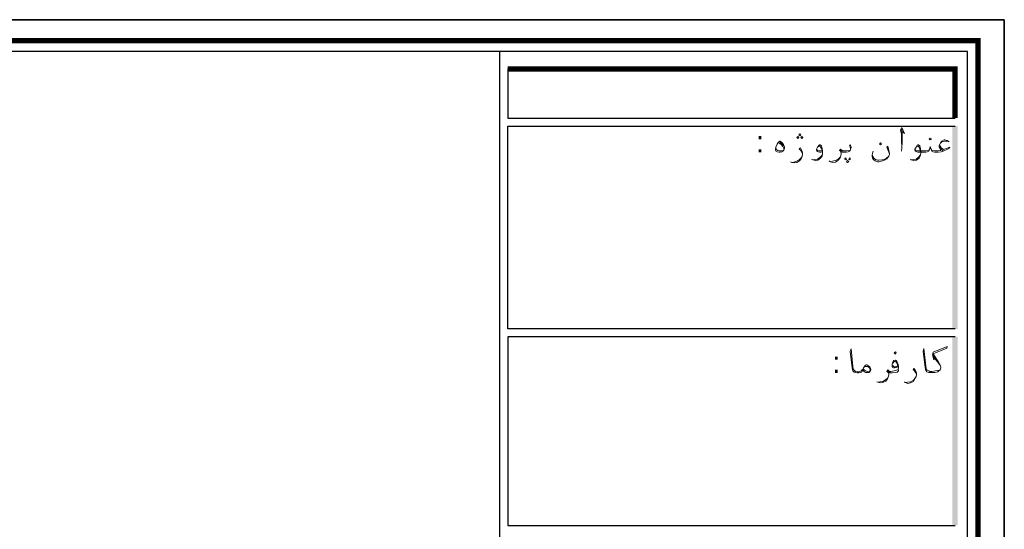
# Model space of a CAD drawing. Header units: metres. Extents: x 5.7 to 89.8, y 4 to 63.5.
# Tile 32 of 32: x 64.5 to 89.8, y 50.4 to 63.5. Entities that reach past the tile are written whole.
import ezdxf

# ---------------------------------------------------------------- set-up
doc = ezdxf.new("R2010")
doc.units = ezdxf.units.M
doc.header["$MEASUREMENT"] = 0
for name, color, linetype in [('PDF4_KADR', 7, 'Continuous'), ('PDF4_Text', 7, 'Continuous'), ('PDF4_textt', 7, 'Continuous')]:
    doc.layers.add(name, color=color, linetype=linetype)
doc.styles.add('PDF B Mitra', font='BMITRA.TTF')

msp = doc.modelspace()

# ---------------------------------------------------------------- linework, layer by layer
at = {"layer": 'PDF4_KADR', "lineweight": 25}
for points in [[(5.695, 4.013), (89.785, 4.013), (89.785, 63.476), (5.695, 63.476)], [(5.695, 63.476), (89.785, 63.476), (89.785, 4.013), (5.695, 4.013)], [(6.514, 4.832), (88.841, 4.832), (88.841, 62.657), (6.514, 62.657)]]:
    msp.add_lwpolyline(points, close=True, dxfattribs=at)
at = {"layer": 'PDF4_KADR', "lineweight": 0, "const_width": 0.135}
msp.add_lwpolyline([(6.235, 62.937), (6.235, 4.552), (89.111, 4.552), (89.111, 62.937)], close=True, dxfattribs=at)
at = {"layer": 'PDF4_KADR', "lineweight": 25}
for points in [[(76.851, 4.832), (76.851, 62.657)], [(77.053, 62.214), (77.053, 60.953), (88.524, 60.953)], [(88.524, 55.55), (77.053, 55.55), (77.053, 60.75), (88.524, 60.75)], [(88.524, 55.347), (77.053, 55.347), (77.053, 50.512), (88.524, 50.512)]]:
    msp.add_lwpolyline(points, dxfattribs=at)
at = {"layer": 'PDF4_KADR', "lineweight": 0, "const_width": 0.135}
msp.add_lwpolyline([(88.524, 60.953), (88.524, 62.214), (77.053, 62.214)], dxfattribs=at)
at = {"layer": 'PDF4_KADR', "transparency": 33554559}
for points in [[(88.456, 55.55), (88.591, 55.55), (88.456, 60.75)], [(88.591, 55.55), (88.456, 60.75), (88.591, 60.75)], [(88.456, 50.512), (88.591, 50.512), (88.456, 55.347)], [(88.591, 50.512), (88.456, 55.347), (88.591, 55.347)]]:
    msp.add_solid(points, dxfattribs=at)
at = {"layer": 'PDF4_textt', "lineweight": 20}
for points in [[(87.137, 60.635), (87.223, 60.558), (87.156, 60.712), (87.127, 60.654), (87.146, 60.539), (87.146, 60.394), (87.156, 60.192), (87.146, 60.105)], [(87.156, 60.192), (87.166, 60.336), (87.166, 60.567), (87.156, 60.673)], [(84.016, 60.346), (84.064, 60.307), (84.103, 60.259), (84.122, 60.23)], [(88.369, 60.346), (88.321, 60.375), (88.264, 60.394), (88.244, 60.394), (88.186, 60.365), (88.148, 60.317), (88.119, 60.25), (88.119, 60.211), (88.129, 60.173), (88.158, 60.124), (88.138, 60.124), (88.09, 60.115), (88.061, 60.115), (88.003, 60.115), (87.946, 60.124), (87.926, 60.134), (87.907, 60.163)], [(88.148, 60.307), (88.186, 60.346), (88.254, 60.365), (88.302, 60.365), (88.35, 60.356)], [(84.112, 60.124), (84.055, 60.115), (84.016, 60.115), (83.978, 60.124), (83.939, 60.144), (83.929, 60.211)], [(83.987, 60.317), (84.026, 60.298), (84.074, 60.269), (84.103, 60.221), (84.132, 60.173), (84.132, 60.144)], [(84.613, 60.038), (84.594, 60.076), (84.565, 60.124), (84.527, 60.163), (84.556, 60.192), (84.575, 60.153), (84.604, 60.105), (84.613, 60.047), (84.613, 60.028), (84.604, 59.97), (84.575, 59.912), (84.536, 59.855), (84.469, 59.816), (84.401, 59.807), (84.334, 59.816), (84.305, 59.835)], [(85.114, 60.086), (85.085, 60.076), (85.047, 60.076), (85.018, 60.086), (84.999, 60.095), (84.979, 60.115), (84.97, 60.134), (84.97, 60.153), (84.999, 60.211), (85.037, 60.259), (85.047, 60.269), (85.066, 60.269), (85.095, 60.24), (85.114, 60.173), (85.124, 60.105), (85.124, 60.047), (85.114, 59.98), (85.076, 59.922), (85.008, 59.874), (84.941, 59.864), (84.873, 59.884), (84.844, 59.893)], [(84.999, 60.211), (85.018, 60.221), (85.037, 60.23), (85.056, 60.23), (85.085, 60.201), (85.104, 60.153), (85.114, 60.124), (85.124, 60.047), (85.114, 59.999), (85.066, 59.951), (84.999, 59.903), (84.931, 59.893), (84.883, 59.884)], [(85.114, 60.124), (85.076, 60.115), (85.037, 60.115), (85.008, 60.124), (84.989, 60.134), (84.979, 60.163)], [(85.846, 60.153), (85.846, 60.182), (85.836, 60.211), (85.817, 60.24), (85.836, 60.278), (85.846, 60.25), (85.856, 60.211), (85.856, 60.192), (85.846, 60.153), (85.836, 60.124), (85.817, 60.105), (85.779, 60.086), (85.731, 60.076), (85.663, 60.076), (85.634, 60.076), (85.605, 60.086), (85.605, 60.047), (85.596, 59.99), (85.576, 59.932), (85.528, 59.874), (85.461, 59.826), (85.393, 59.816), (85.326, 59.835), (85.297, 59.855)], [(85.605, 60.047), (85.596, 60.076), (85.586, 60.105), (85.557, 60.124), (85.586, 60.153), (85.625, 60.124), (85.653, 60.115), (85.663, 60.115), (85.74, 60.115), (85.817, 60.124), (85.836, 60.124)], [(85.634, 60.095), (85.596, 60.115), (85.576, 60.134)], [(86.838, 60.038), (86.809, 60.124), (86.771, 60.211), (86.8, 60.23), (86.828, 60.124), (86.838, 60.047), (86.838, 60.028), (86.828, 59.98), (86.819, 59.97), (86.771, 59.912), (86.713, 59.874), (86.636, 59.845), (86.578, 59.835), (86.53, 59.835), (86.472, 59.855), (86.443, 59.884), (86.414, 59.912), (86.395, 59.97), (86.395, 59.999), (86.405, 60.057), (86.424, 60.105)], [(88.129, 60.269), (88.138, 60.23), (88.167, 60.192), (88.225, 60.144), (88.321, 60.182), (88.389, 60.211), (88.379, 60.182), (88.331, 60.153), (88.215, 60.105), (88.167, 60.086), (88.09, 60.076), (88.061, 60.076), (88.003, 60.076), (87.965, 60.086), (87.926, 60.105), (87.917, 60.124), (87.898, 60.173), (87.888, 60.221), (87.878, 60.173), (87.859, 60.124), (87.849, 60.105), (87.811, 60.086), (87.772, 60.076), (87.715, 60.076), (87.57, 60.076), (87.541, 60.086), (87.522, 60.095), (87.503, 60.115), (87.493, 60.134), (87.493, 60.153), (87.522, 60.211), (87.551, 60.259), (87.57, 60.269), (87.589, 60.269), (87.618, 60.24), (87.637, 60.173), (87.647, 60.105), (87.647, 60.047), (87.628, 59.98), (87.599, 59.922), (87.532, 59.874), (87.464, 59.864), (87.387, 59.884), (87.368, 59.893)], [(87.522, 60.211), (87.541, 60.221), (87.56, 60.23), (87.58, 60.23), (87.609, 60.201), (87.618, 60.153), (87.628, 60.124), (87.647, 60.047), (87.628, 59.999), (87.589, 59.951), (87.522, 59.903), (87.455, 59.893), (87.397, 59.884)], [(87.869, 60.163), (87.849, 60.134), (87.83, 60.124), (87.772, 60.115), (87.715, 60.115), (87.56, 60.115), (87.532, 60.124), (87.512, 60.134), (87.503, 60.163)], [(88.206, 60.115), (88.167, 60.163), (88.129, 60.211)], [(84.334, 59.816), (84.392, 59.826), (84.459, 59.845), (84.527, 59.884), (84.575, 59.932), (84.604, 59.97)], [(85.336, 59.835), (85.384, 59.845), (85.451, 59.864), (85.519, 59.893), (85.576, 59.951), (85.596, 59.99)], [(86.405, 59.999), (86.414, 59.97), (86.443, 59.922), (86.482, 59.893), (86.53, 59.874), (86.568, 59.874), (86.655, 59.884), (86.713, 59.893), (86.761, 59.922), (86.819, 59.97)], [(86.154, 54.5), (86.135, 54.461), (86.125, 54.442), (86.097, 54.432), (86.048, 54.423), (86.019, 54.423), (86.01, 54.423), (85.971, 54.432), (85.933, 54.442), (85.904, 54.471), (85.894, 54.509), (85.885, 54.548), (85.836, 54.972), (85.856, 55.039), (85.904, 54.586), (85.914, 54.529), (85.923, 54.509), (85.942, 54.48), (85.971, 54.461), (86.01, 54.452), (86.019, 54.452), (86.058, 54.452), (86.116, 54.471), (86.145, 54.5), (86.164, 54.519)], [(88.138, 54.5), (88.081, 54.48), (88.023, 54.471), (87.926, 54.461), (87.888, 54.461), (87.878, 54.461), (87.849, 54.471), (87.811, 54.49), (87.792, 54.509), (87.782, 54.538), (87.772, 54.596), (87.724, 55.049), (87.705, 54.981), (87.753, 54.558), (87.763, 54.509), (87.772, 54.48), (87.801, 54.452), (87.84, 54.432), (87.878, 54.432), (87.888, 54.432), (87.926, 54.432), (88.003, 54.432), (88.081, 54.452), (88.109, 54.471), (88.138, 54.5), (88.158, 54.548), (88.158, 54.567), (88.148, 54.606), (88.09, 54.712), (87.965, 54.914), (88.312, 55.058), (88.321, 55.097), (87.965, 54.952), (87.946, 54.885), (87.975, 54.76), (87.965, 54.914)], [(87.975, 54.856), (88.042, 54.76)], [(87.975, 54.818), (88.081, 54.692), (88.148, 54.606)], [(86.183, 54.558), (86.202, 54.586), (86.231, 54.586), (86.26, 54.586), (86.289, 54.586), (86.299, 54.577), (86.328, 54.548), (86.347, 54.509), (86.347, 54.5), (86.328, 54.461), (86.308, 54.452), (86.27, 54.461), (86.202, 54.49), (86.174, 54.519)], [(87.069, 54.586), (87.04, 54.567), (87.011, 54.558), (86.973, 54.548), (86.944, 54.548), (86.915, 54.558), (86.906, 54.577), (86.906, 54.586), (86.906, 54.644), (86.925, 54.692), (86.954, 54.741), (86.983, 54.75), (86.992, 54.75), (87.011, 54.741), (87.04, 54.692), (87.06, 54.635), (87.069, 54.586), (87.069, 54.548), (87.06, 54.509), (87.002, 54.48), (86.963, 54.471), (86.877, 54.461), (86.857, 54.461)], [(86.925, 54.673), (86.963, 54.712), (86.992, 54.721), (87.011, 54.692), (87.05, 54.635), (87.05, 54.606), (87.04, 54.586), (87.021, 54.586), (86.992, 54.577), (86.963, 54.577), (86.944, 54.586), (86.925, 54.615)], [(87.532, 54.384), (87.512, 54.432), (87.483, 54.471), (87.445, 54.509), (87.464, 54.538), (87.493, 54.509), (87.522, 54.452), (87.532, 54.403), (87.532, 54.375), (87.522, 54.326), (87.493, 54.269), (87.455, 54.201), (87.377, 54.163), (87.31, 54.153), (87.243, 54.172), (87.223, 54.192)], [(87.069, 54.5), (87.069, 54.471), (87.04, 54.442), (86.983, 54.432), (86.906, 54.423), (86.877, 54.423), (86.848, 54.423), (86.828, 54.432), (86.828, 54.384), (86.819, 54.336), (86.79, 54.269), (86.751, 54.211), (86.674, 54.172), (86.607, 54.163), (86.54, 54.182), (86.52, 54.192)], [(86.549, 54.182), (86.597, 54.192), (86.674, 54.201), (86.742, 54.24), (86.79, 54.288), (86.819, 54.336)], [(86.828, 54.394), (86.819, 54.423), (86.8, 54.442), (86.771, 54.461), (86.8, 54.5), (86.838, 54.461), (86.867, 54.452), (86.877, 54.452)], [(86.848, 54.432), (86.819, 54.452), (86.79, 54.48)], [(87.252, 54.172), (87.3, 54.182), (87.377, 54.192), (87.445, 54.23), (87.493, 54.278), (87.522, 54.326)]]:
    msp.add_lwpolyline(points, dxfattribs=at)
for points in [[(84.026, 60.365), (84.035, 60.365), (84.093, 60.317), (84.122, 60.278), (84.141, 60.24), (84.151, 60.211), (84.151, 60.182), (84.132, 60.134), (84.112, 60.115), (84.084, 60.086), (84.035, 60.076), (84.016, 60.076), (83.958, 60.086), (83.939, 60.095), (83.929, 60.115), (83.92, 60.134), (83.92, 60.144), (83.929, 60.211), (83.958, 60.288), (83.997, 60.336)], [(84.488, 60.433), (84.517, 60.452), (84.488, 60.481), (84.469, 60.452)], [(84.546, 60.5), (84.565, 60.519), (84.546, 60.548), (84.517, 60.519)], [(84.594, 60.433), (84.623, 60.452), (84.594, 60.481), (84.565, 60.452)], [(87.888, 60.394), (87.917, 60.423), (87.888, 60.442), (87.859, 60.423)], [(86.607, 60.317), (86.636, 60.288), (86.607, 60.269), (86.588, 60.288)], [(85.721, 59.932), (85.74, 59.903), (85.721, 59.884), (85.692, 59.903)], [(85.769, 59.864), (85.798, 59.835), (85.769, 59.816), (85.74, 59.835)], [(85.817, 59.932), (85.846, 59.903), (85.817, 59.884), (85.798, 59.903)], [(86.992, 54.904), (87.011, 54.933), (86.992, 54.962), (86.963, 54.933)], [(86.154, 54.5), (86.174, 54.548), (86.202, 54.586), (86.222, 54.615), (86.241, 54.625), (86.26, 54.625), (86.289, 54.615), (86.337, 54.577), (86.357, 54.538), (86.366, 54.509), (86.366, 54.5), (86.357, 54.471), (86.337, 54.442), (86.318, 54.432), (86.289, 54.432), (86.26, 54.432), (86.231, 54.432), (86.193, 54.461)]]:
    msp.add_lwpolyline(points, close=True, dxfattribs=at)

# ---------------------------------------------------------------- texts
at = {"layer": 'PDF4_Text', "char_height": 0.544, "attachment_point": 7, "style": 'PDF B Mitra'}
for insert in [(83.419, 60.075), (85.374, 54.421)]:
    msp.add_mtext(':', dxfattribs=dict(at, insert=insert))

doc.saveas('drawing.dxf')
